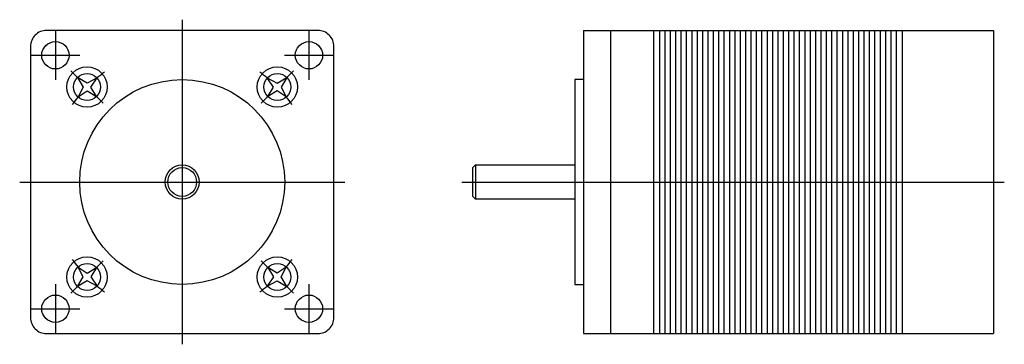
# Model space of a CAD drawing. Extents: x -30 to 153, y -30 to 30.
import ezdxf

# ---------------------------------------------------------------- set-up
doc = ezdxf.new("R2010")
doc.units = 0
doc.header["$LTSCALE"] = 2
doc.linetypes.add('CENTER', pattern=[0])
doc.layers.get('0').update_dxf_attribs({"linetype": 'CONTINUOUS'})
doc.layers.add('CENTER', color=1, linetype='CENTER')

msp = doc.modelspace()

# ---------------------------------------------------------------- linework, layer by layer
at = {"color": 0}
for p, q in [((74.6, 28.2), (74.6, -28.2)), ((74.6, 28.2), (150.8, 28.2)), ((79.6, 28.2), (79.6, -28.2)), ((87.6, 28.2), (87.6, -28.2)), ((88.7, 28.2), (88.7, -28.2)), ((89.7, 28.2), (89.7, -28.2)), ((90.7, 28.2), (90.7, -28.2)), ((91.7, 28.2), (91.7, -28.2)), ((92.7, 28.2), (92.7, -28.2)), ((93.7, 28.2), (93.7, -28.2)), ((94.7, 28.2), (94.7, -28.2)), ((95.7, 28.2), (95.7, -28.2)), ((96.7, 28.2), (96.7, -28.2)), ((97.7, 28.2), (97.7, -28.2)), ((98.7, 28.2), (98.7, -28.2)), ((99.7, 28.2), (99.7, -28.2)), ((100.7, 28.2), (100.7, -28.2)), ((101.7, 28.2), (101.7, -28.2)), ((102.7, 28.2), (102.7, -28.2)), ((103.7, 28.2), (103.7, -28.2)), ((104.7, 28.2), (104.7, -28.2)), ((105.7, 28.2), (105.7, -28.2)), ((106.7, 28.2), (106.7, -28.2)), ((107.7, 28.2), (107.7, -28.2)), ((108.7, 28.2), (108.7, -28.2)), ((109.7, 28.2), (109.7, -28.2)), ((110.7, 28.2), (110.7, -28.2)), ((111.7, 28.2), (111.7, -28.2)), ((112.7, 28.2), (112.7, -28.2)), ((113.7, 28.2), (113.7, -28.2)), ((114.7, 28.2), (114.7, -28.2)), ((115.7, 28.2), (115.7, -28.2)), ((116.7, 28.2), (116.7, -28.2)), ((117.7, 28.2), (117.7, -28.2)), ((118.7, 28.2), (118.7, -28.2)), ((119.7, 28.2), (119.7, -28.2)), ((120.7, 28.2), (120.7, -28.2)), ((121.7, 28.2), (121.7, -28.2)), ((122.7, 28.2), (122.7, -28.2)), ((123.7, 28.2), (123.7, -28.2)), ((124.7, 28.2), (124.7, -28.2)), ((125.7, 28.2), (125.7, -28.2)), ((126.7, 28.2), (126.7, -28.2)), ((127.7, 28.2), (127.7, -28.2)), ((128.7, 28.2), (128.7, -28.2)), ((129.7, 28.2), (129.7, -28.2)), ((130.7, 28.2), (130.7, -28.2)), ((131.7, 28.2), (131.7, -28.2)), ((132.7, 28.2), (132.7, -28.2)), ((133.8, 28.2), (133.8, -28.2)), ((150.8, 28.2), (150.8, -28.2)), ((54.5, 3.17), (54.5, -3.17)), ((74.6, -28.2), (150.8, -28.2))]:
    msp.add_line(p, q, dxfattribs=at)
msp.add_lwpolyline([(-28.2, 25.2), (-28.2, -25.2, 0.414214), (-25.2, -28.2), (25.2, -28.2, 0.414214), (28.2, -25.2), (28.2, 25.2, 0.414214), (25.2, 28.2), (-25.2, 28.2, 0.414214)], format="xyb", close=True, dxfattribs=at)
for points in [[(-15.82, 19.35), (-17.67, 18.38), (-19.45, 19.45), (-18.38, 17.67), (-19.35, 15.82), (-17.67, 16.97), (-15.91, 15.91), (-16.97, 17.67), (-15.82, 19.35)], [(15.82, 19.35), (17.67, 18.38), (19.45, 19.45), (18.38, 17.67), (19.35, 15.82), (17.67, 16.97), (15.91, 15.91), (16.97, 17.67), (15.82, 19.35)], [(74.6, 19.05), (73, 19.05), (73, -19.05), (74.6, -19.05)], [(73, -3.17), (54.5, -3.17), (54, -2.67), (54, 2.67), (54.5, 3.17), (73, 3.17)], [(-15.82, -19.35), (-17.67, -18.38), (-19.45, -19.45), (-18.38, -17.67), (-19.35, -15.82), (-17.67, -16.97), (-15.91, -15.91), (-16.97, -17.67), (-15.82, -19.35)], [(15.82, -19.35), (17.67, -18.38), (19.45, -19.45), (18.38, -17.67), (19.35, -15.82), (17.67, -16.97), (15.91, -15.91), (16.97, -17.67), (15.82, -19.35)]]:
    msp.add_lwpolyline(points, dxfattribs=at)
for centre, radius in [((-23.57, 23.57), 2.54), ((23.57, 23.57), 2.54), ((-17.68, 17.68), 3.75), ((-17.68, 17.68), 2.5), ((17.68, 17.68), 3.75), ((17.68, 17.68), 2.5), ((0, 0), 19.05), ((0, 0), 3.17), ((0, 0), 2.67), ((-17.68, -17.68), 3.75), ((17.68, -17.68), 3.75), ((-17.68, -17.68), 2.5), ((17.68, -17.68), 2.5), ((-23.57, -23.57), 2.54), ((23.57, -23.57), 2.54)]:
    msp.add_circle(centre, radius, dxfattribs=at)
at = {"layer": 'CENTER', "color": 0}
for p, q in [((0, 30.2), (0, -30.2)), ((-23.57, 28.11), (-23.57, 19.03)), ((23.57, 28.11), (23.57, 19.03)), ((-28.11, 23.57), (-19.03, 23.57)), ((19.03, 23.57), (28.11, 23.57)), ((-19.45, 19.45), (-20.68, 20.68)), ((19.45, 19.45), (20.68, 20.68)), ((-14.67, 14.67), (-15.91, 15.91)), ((14.67, 14.67), (15.91, 15.91)), ((-30.2, 0), (30.2, 0)), ((52, 0), (152.8, 0)), ((-14.67, -14.67), (-15.91, -15.91)), ((14.67, -14.67), (15.91, -15.91)), ((-23.57, -19.03), (-23.57, -28.11)), ((-19.45, -19.45), (-20.68, -20.68)), ((19.45, -19.45), (20.68, -20.68)), ((23.57, -19.03), (23.57, -28.11)), ((-28.11, -23.57), (-19.03, -23.57)), ((19.03, -23.57), (28.11, -23.57))]:
    msp.add_line(p, q, dxfattribs=at)
for start, end in [(125.248, 129.268), (50.732, 54.752), (140.732, 144.752), (35.248, 39.268), (215.248, 219.268), (320.732, 324.752), (230.732, 234.752), (305.248, 309.268)]:
    msp.add_arc((0, 0), 25, start, end, dxfattribs=at)

doc.saveas('drawing.dxf')
